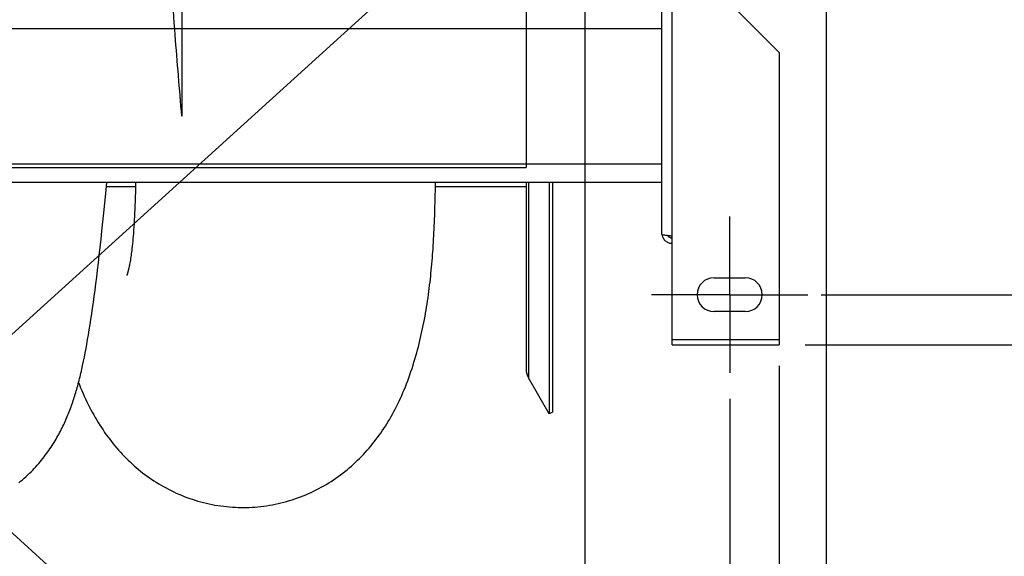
# Model space of a CAD drawing. Extents: x 0 to 420, y 0 to 297.
# Tile 6 of 18: x 204 to 242, y 56 to 77. Entities that reach past the tile are written whole.
import ezdxf

# ---------------------------------------------------------------- set-up
doc = ezdxf.new("R2010")
doc.units = 0
doc.header["$LTSCALE"] = 23.1
doc.linetypes.add('CENTER', pattern=[0.6, 0.375, -0.075, 0.075, -0.075])
doc.layers.get('0').update_dxf_attribs({"linetype": 'CONTINUOUS'})
for name, color, linetype in [('110528_DXF_CONTINUOUS_LINE', 7, 'CONTINUOUS'), ('110528_DXF_DIMENSION', 7, 'CONTINUOUS'), ('110536_DXF_AXIS', 7, 'CONTINUOUS'), ('110536_DXF_CONTINUOUS_LINE', 7, 'CONTINUOUS'), ('110536_DXF_DIMENSION', 7, 'CONTINUOUS'), ('110801_DXF_CONTINUOUS_LINE', 7, 'CONTINUOUS'), ('AG_HOSE_100_DXF_CONTINUOUS', 7, 'CONTINUOUS'), ('ASE_65-100-75_DXF_DIMENSIO', 7, 'CONTINUOUS'), ('G_ASE_DUMMY_DXF_CONTINUOUS', 7, 'CONTINUOUS')]:
    doc.layers.add(name, color=color, linetype=linetype)
doc.styles.get("Standard").update_dxf_attribs({"font": 'txt', "width": 0.7})
doc.dimstyles.new('DIMSTYLE_1', dxfattribs={"dimtxt": 3.5, "dimasz": 3, "dimexe": 1.5, "dimexo": 1, "dimgap": 0.875, "dimtad": 1, "dimdec": 0, "dimlfac": 10, "dimtxsty": 'STANDARD', "dimblk": '_ARROW_FILLED', "dimblk1": '_ARROW_FILLED', "dimblk2": '_ARROW_FILLED', "dimcen": 0.09, "dimazin": 3, "dimtp": 0.8, "dimtm": 0.8, "dimtfac": 1, "dimtdec": 0, "dimtofl": 0, "dimtmove": 0, "dimatfit": 3, "dimtolj": 1})
doc.dimstyles.new('DIMSTYLE_2', dxfattribs={"dimtxt": 3.5, "dimasz": 3, "dimexe": 1.5, "dimexo": 1, "dimgap": 0.875, "dimtad": 1, "dimdec": 3, "dimlfac": 10, "dimtxsty": 'STANDARD', "dimblk": '_ARROW_FILLED', "dimblk1": '_ARROW_FILLED', "dimblk2": '_ARROW_FILLED', "dimcen": 0.09, "dimazin": 3, "dimtp": 0.8, "dimtm": 0.8, "dimtfac": 1, "dimtdec": 3, "dimtofl": 0, "dimtmove": 0, "dimatfit": 3, "dimtolj": 1})

# ---------------------------------------------------------------- blocks, each defined once
blk = doc.blocks.new('_ARROW_FILLED')
at = {"color": 0, "linetype": 'BYBLOCK'}
blk.add_solid([(0, 0), (-1, 0.167), (-1, -0.167)], dxfattribs=at)
blk = doc.blocks.new('*D1')
at = {"layer": 'ASE_65-100-75_DXF_DIMENSIO', "color": 2, "linetype": 'CONTINUOUS'}
for p, q in [((234.04, 119.082), (258.34, 119.082)), ((256.84, 119.082), (256.84, 91.655)), ((256.84, 64.228), (256.84, 91.655)), ((234.04, 64.228), (258.34, 64.228))]:
    blk.add_line(p, q, dxfattribs=at)
at = {"layer": 'ASE_65-100-75_DXF_DIMENSIO', "color": 2, "linetype": 'CONTINUOUS', "xscale": 3, "yscale": 3, "zscale": 3}
for p, rotation in [((256.84, 119.082), 90), ((256.84, 64.228), 270)]:
    blk.add_blockref('_ARROW_FILLED', p, dxfattribs=dict(at, rotation=rotation))
at = {"layer": 'ASE_65-100-75_DXF_DIMENSIO', "color": 2, "linetype": 'CONTINUOUS', "insert": (252.465, 91.655), "char_height": 3.5, "width": 12, "attachment_point": 2, "rotation": 90}
blk.add_mtext('549', dxfattribs=at)
blk = doc.blocks.new('*D2')
at = {"layer": 'ASE_65-100-75_DXF_DIMENSIO', "color": 2, "linetype": 'CONTINUOUS'}
for p, q in [((153.74, 62.155), (153.74, 44.105)), ((231.14, 62.155), (231.14, 44.105)), ((153.74, 45.605), (192.44, 45.605)), ((231.14, 45.605), (192.44, 45.605))]:
    blk.add_line(p, q, dxfattribs=at)
at = {"layer": 'ASE_65-100-75_DXF_DIMENSIO', "color": 2, "linetype": 'CONTINUOUS', "xscale": 3, "yscale": 3, "zscale": 3, "rotation": 180}
blk.add_blockref('_ARROW_FILLED', (153.74, 45.605), dxfattribs=at)
at = {"layer": 'ASE_65-100-75_DXF_DIMENSIO', "color": 2, "linetype": 'CONTINUOUS', "xscale": 3, "yscale": 3, "zscale": 3}
blk.add_blockref('_ARROW_FILLED', (231.14, 45.605), dxfattribs=at)
at = {"layer": 'ASE_65-100-75_DXF_DIMENSIO', "color": 2, "linetype": 'CONTINUOUS', "insert": (192.44, 49.98), "char_height": 3.5, "width": 12.375, "attachment_point": 2}
blk.add_mtext('774', dxfattribs=at)
blk = doc.blocks.new('*D3')
at = {"layer": 'ASE_65-100-75_DXF_DIMENSIO', "color": 2, "linetype": 'CONTINUOUS'}
for p, q in [((151.84, 63.428), (151.84, 34.105)), ((233.04, 63.428), (233.04, 34.105)), ((151.84, 35.605), (192.44, 35.605)), ((233.04, 35.605), (192.44, 35.605))]:
    blk.add_line(p, q, dxfattribs=at)
at = {"layer": 'ASE_65-100-75_DXF_DIMENSIO', "color": 2, "linetype": 'CONTINUOUS', "xscale": 3, "yscale": 3, "zscale": 3, "rotation": 180}
blk.add_blockref('_ARROW_FILLED', (151.84, 35.605), dxfattribs=at)
at = {"layer": 'ASE_65-100-75_DXF_DIMENSIO', "color": 2, "linetype": 'CONTINUOUS', "xscale": 3, "yscale": 3, "zscale": 3}
blk.add_blockref('_ARROW_FILLED', (233.04, 35.605), dxfattribs=at)
at = {"layer": 'ASE_65-100-75_DXF_DIMENSIO', "color": 2, "linetype": 'CONTINUOUS', "insert": (192.44, 39.98), "char_height": 3.5, "width": 11.25, "attachment_point": 2}
blk.add_mtext('812', dxfattribs=at)
blk = doc.blocks.new('*D4')
at = {"layer": 'ASE_65-100-75_DXF_DIMENSIO', "color": 2, "linetype": 'CONTINUOUS'}
for p, q in [((149.49, 82.78), (149.49, 24.105)), ((234.84, 77.597), (234.84, 24.105)), ((149.49, 25.605), (192.165, 25.605)), ((234.84, 25.605), (192.165, 25.605))]:
    blk.add_line(p, q, dxfattribs=at)
at = {"layer": 'ASE_65-100-75_DXF_DIMENSIO', "color": 2, "linetype": 'CONTINUOUS', "xscale": 3, "yscale": 3, "zscale": 3, "rotation": 180}
blk.add_blockref('_ARROW_FILLED', (149.49, 25.605), dxfattribs=at)
at = {"layer": 'ASE_65-100-75_DXF_DIMENSIO', "color": 2, "linetype": 'CONTINUOUS', "xscale": 3, "yscale": 3, "zscale": 3}
blk.add_blockref('_ARROW_FILLED', (234.84, 25.605), dxfattribs=at)
at = {"layer": 'ASE_65-100-75_DXF_DIMENSIO', "color": 2, "linetype": 'CONTINUOUS', "insert": (192.165, 29.98), "char_height": 3.5, "width": 12, "attachment_point": 2}
blk.add_mtext('854', dxfattribs=at)
blk = doc.blocks.new('*D8')
at = {"layer": '110536_DXF_DIMENSION', "color": 2, "linetype": 'CONTINUOUS'}
for p, q in [((234.726, 117.155), (248.34, 117.155)), ((246.84, 117.155), (246.84, 91.655)), ((246.84, 66.155), (246.84, 91.655)), ((234.645, 66.155), (248.34, 66.155))]:
    blk.add_line(p, q, dxfattribs=at)
at = {"layer": '110536_DXF_DIMENSION', "color": 2, "linetype": 'CONTINUOUS', "xscale": 3, "yscale": 3, "zscale": 3}
for p, rotation in [((246.84, 117.155), 90), ((246.84, 66.155), 270)]:
    blk.add_blockref('_ARROW_FILLED', p, dxfattribs=dict(at, rotation=rotation))
at = {"layer": '110536_DXF_DIMENSION', "color": 2, "linetype": 'CONTINUOUS', "insert": (242.465, 91.655), "char_height": 3.5, "width": 10.875, "attachment_point": 2, "rotation": 90}
blk.add_mtext('510', dxfattribs=at)

msp = doc.modelspace()

# ---------------------------------------------------------------- linework, layer by layer
at = {"layer": '110528_DXF_CONTINUOUS_LINE', "color": 7, "linetype": 'CONTINUOUS'}
for p, q in [((223.33767, 70.46482), (223.33767, 63.28912)), ((224.22379, 70.46482), (224.22379, 61.58014)), ((224.22379, 61.58014), (223.42475, 62.96412)), ((224.35369, 61.65514), (224.22379, 61.58014))]:
    msp.add_line(p, q, dxfattribs=at)
at = {"layer": '110528_DXF_CONTINUOUS_LINE', "color": 9, "linetype": 'CONTINUOUS'}
msp.add_line((223.42475, 70.46482), (223.42475, 62.96412), dxfattribs=at)
at = {"layer": '110528_DXF_CONTINUOUS_LINE', "color": 3, "linetype": 'CONTINUOUS'}
msp.add_line((224.35369, 70.46482), (224.35369, 61.65514), dxfattribs=at)
at = {"layer": '110528_DXF_CONTINUOUS_LINE', "color": 7, "linetype": 'CONTINUOUS'}
msp.add_arc((223.98767, 63.28912), 0.65, 180, 210, dxfattribs=at)
at = {"layer": '110528_DXF_DIMENSION', "color": 2, "linetype": 'CONTINUOUS'}
msp.add_line((225.58542, 132.90457), (225.58542, 50.40572), dxfattribs=at)
at = {"layer": '110536_DXF_AXIS', "color": 7, "linetype": 'CENTER'}
for q in [(231.13992, 69.15515), (228.13991, 66.15514), (234.13993, 66.15514), (231.13992, 63.15513)]:
    msp.add_line((231.13992, 66.15514), q, dxfattribs=at)
at = {"layer": '110536_DXF_CONTINUOUS_LINE', "color": 3, "linetype": 'CONTINUOUS'}
for p, q in [((228.53992, 68.4631), (228.53992, 104.15514)), ((233.03992, 75.44984), (230.03992, 78.44984)), ((233.03992, 75.44984), (233.03992, 64.22848)), ((228.93992, 64.22848), (228.93992, 68.40289)), ((230.53992, 66.80514), (231.73992, 66.80514)), ((231.73992, 65.50514), (230.53992, 65.50514)), ((228.93992, 64.22849), (233.03992, 64.22849))]:
    msp.add_line(p, q, dxfattribs=at)
at = {"layer": '110536_DXF_CONTINUOUS_LINE', "color": 9, "linetype": 'CONTINUOUS'}
for p, q in [((228.93992, 68.40289), (228.93992, 78.6438)), ((233.03992, 64.42849), (228.93992, 64.42849))]:
    msp.add_line(p, q, dxfattribs=at)
at = {"layer": '110536_DXF_CONTINUOUS_LINE', "color": 3, "linetype": 'CONTINUOUS'}
for centre, radius, start, end in [((228.93137, 68.52048), 0.39145, 189.344649, 190.10915), ((230.53992, 66.15514), 0.65, 90, 270), ((231.73992, 66.15514), 0.65, 270, 90)]:
    msp.add_arc(centre, radius, start, end, dxfattribs=at)
for points, knots in [([(228.93992, 68.40289), (228.88888, 68.40778), (228.81473, 68.41487), (228.72052, 68.42497), (228.66049, 68.43235), (228.61173, 68.43933), (228.574, 68.4469), (228.55273, 68.45248), (228.53992, 68.45951), (228.53992, 68.4631)], [0, 0, 0, 0, 0.37771184, 0.54853637, 0.69852876, 0.82207755, 0.91471109, 0.97358369, 1, 1, 1, 1]), ([(228.54599, 68.45177), (228.55404, 68.40663), (228.58652, 68.3183), (228.67776, 68.21108), (228.80037, 68.14107), (228.89363, 68.1249), (228.93992, 68.1249)], [0, 0, 0, 0, 0.24875061, 0.49833507, 0.74886161, 1, 1, 1, 1])]:
    msp.add_open_spline(points, degree=3, knots=knots, dxfattribs=at)
at = {"layer": '110536_DXF_CONTINUOUS_LINE', "color": 7, "linetype": 'CONTINUOUS'}
msp.add_open_spline([(228.93992, 68.32267), (228.90574, 68.32267), (228.83635, 68.34054), (228.7851, 68.39073), (228.76767, 68.41994)], degree=3, knots=[0, 0, 0, 0, 0.50119096, 1, 1, 1, 1], dxfattribs=at)
at = {"layer": '110801_DXF_CONTINUOUS_LINE', "color": 9, "linetype": 'CONTINUOUS'}
for p, q in [((228.53992, 76.35514), (156.33992, 76.35514)), ((228.53992, 71.16482), (156.33992, 71.16482))]:
    msp.add_line(p, q, dxfattribs=at)
at = {"layer": '110801_DXF_CONTINUOUS_LINE', "color": 7, "linetype": 'CONTINUOUS'}
msp.add_line((228.53992, 70.46482), (156.33992, 70.46482), dxfattribs=at)
at = {"layer": 'AG_HOSE_100_DXF_CONTINUOUS', "color": 4, "linetype": 'CONTINUOUS'}
for p, q in [((330.45142, 179.75392), (151.99159, 17.76853)), ((75.31832, 173.47973), (246.86586, 17.76853))]:
    msp.add_line(p, q, dxfattribs=at)
at = {"layer": 'AG_HOSE_100_DXF_CONTINUOUS', "color": 9, "linetype": 'CONTINUOUS'}
for p, q in [((223.33767, 114.02014), (223.33767, 71.04048)), ((210.13767, 91.65514), (210.13767, 73.00325)), ((161.33767, 71.04048), (223.33767, 71.04048))]:
    msp.add_line(p, q, dxfattribs=at)
at = {"layer": 'AG_HOSE_100_DXF_CONTINUOUS', "color": 7, "linetype": 'CONTINUOUS'}
for p, q in [((207.22272, 70.04021), (207.26349, 70.46482)), ((208.36113, 70.26908), (208.35643, 70.08316)), ((208.36548, 70.46482), (208.36113, 70.26908)), ((219.86276, 70.21428), (219.86751, 70.46482)), ((207.18551, 69.66162), (207.22272, 70.04021)), ((208.35136, 69.90608), (208.3459, 69.73764)), ((208.35643, 70.08316), (208.35136, 69.90608)), ((207.14888, 69.29719), (207.18551, 69.66162)), ((208.34012, 69.57773), (208.33404, 69.42617)), ((208.3459, 69.73764), (208.34012, 69.57773)), ((207.11279, 68.94639), (207.14888, 69.29719)), ((208.32113, 69.14796), (208.31447, 69.0218)), ((208.32768, 69.28278), (208.32113, 69.14796)), ((208.33404, 69.42617), (208.32768, 69.28278)), ((207.07725, 68.60878), (207.11279, 68.94639)), ((208.30774, 68.90505), (208.29767, 68.74458)), ((208.31447, 69.0218), (208.30774, 68.90505)), ((207.04221, 68.28385), (207.07725, 68.60878)), ((208.27231, 68.40516), (208.264, 68.30868)), ((208.28012, 68.50173), (208.27231, 68.40516)), ((208.28743, 68.5976), (208.28012, 68.50173)), ((206.97359, 67.67032), (207.00767, 67.97119)), ((207.00767, 67.97119), (207.04221, 68.28385)), ((208.23532, 68.01884), (208.22551, 67.93236)), ((208.24508, 68.1112), (208.23532, 68.01884)), ((208.25488, 68.21024), (208.24508, 68.1112)), ((208.264, 68.30868), (208.25488, 68.21024)), ((206.93995, 67.38087), (206.97359, 67.67032)), ((208.18214, 67.60548), (208.17327, 67.54786)), ((208.19063, 67.66316), (208.18214, 67.60548)), ((208.1987, 67.72055), (208.19063, 67.66316)), ((208.20704, 67.7829), (208.1987, 67.72055)), ((208.21586, 67.85243), (208.20704, 67.7829)), ((208.22551, 67.93236), (208.21586, 67.85243)), ((206.90675, 67.10241), (206.93995, 67.38087)), ((208.11658, 67.23501), (208.10721, 67.19103)), ((208.1452, 67.38204), (208.13558, 67.33037)), ((208.15471, 67.43552), (208.1452, 67.38204)), ((208.16405, 67.49067), (208.15471, 67.43552)), ((208.17327, 67.54786), (208.16405, 67.49067)), ((206.8415, 66.57631), (206.87395, 66.83443)), ((206.87395, 66.83443), (206.90675, 67.10241)), ((208.02834, 66.89086), (208.02734, 66.88803)), ((206.80936, 66.32761), (206.8415, 66.57631)), ((206.74591, 65.85686), (206.77751, 66.088)), ((206.77751, 66.088), (206.80936, 66.32761)), ((206.7145, 65.63375), (206.74591, 65.85686)), ((206.65205, 65.20953), (206.68323, 65.41811)), ((206.68323, 65.41811), (206.7145, 65.63375)), ((206.58975, 64.81204), (206.62091, 65.00766)), ((206.62091, 65.00766), (206.65205, 65.20953)), ((206.52729, 64.43888), (206.55855, 64.62251)), ((206.55855, 64.62251), (206.58975, 64.81204)), ((206.46445, 64.08843), (206.49595, 64.26101)), ((206.49595, 64.26101), (206.52729, 64.43888)), ((206.40077, 63.75812), (206.43274, 63.92088)), ((206.43274, 63.92088), (206.46445, 64.08843)), ((206.33588, 63.44609), (206.36851, 63.59996)), ((206.36851, 63.59996), (206.40077, 63.75812))]:
    msp.add_line(p, q, dxfattribs=at)
for points in [[(219.85192, 69.75992), (219.85581, 69.90866), (219.86276, 70.21428)], [(212.50922, 57.99438), (212.60552, 57.99555), (212.71773, 57.99881), (212.82986, 58.00411), (212.94188, 58.01146), (213.05373, 58.02084), (213.16537, 58.03225), (213.27676, 58.04568), (213.38786, 58.06113), (213.4986, 58.07859), (213.60897, 58.09804), (213.71891, 58.11948), (213.82838, 58.14288), (213.93732, 58.16825), (214.04573, 58.19555), (214.15353, 58.22478), (214.2607, 58.25592), (214.36721, 58.28894), (214.473, 58.32383), (214.57804, 58.36057), (214.68231, 58.39913), (214.78574, 58.43949), (214.88832, 58.48162), (214.99001, 58.5255), (215.09077, 58.5711), (215.19056, 58.61839), (215.28937, 58.66735), (215.38716, 58.71795), (215.48391, 58.77015), (215.5796, 58.82395), (215.67423, 58.8793), (215.76776, 58.93619), (215.86019, 58.9946), (215.95148, 59.05448), (216.04162, 59.11581), (216.13059, 59.17857), (216.21838, 59.24271), (216.30497, 59.30823), (216.39035, 59.37508), (216.4745, 59.44324), (216.55742, 59.51268), (216.6391, 59.58338), (216.71952, 59.65529), (216.79867, 59.72839), (216.87655, 59.80266), (216.95312, 59.87803), (217.02841, 59.95451), (217.10239, 60.03204), (217.17495, 60.11046), (217.24608, 60.18974), (217.31582, 60.26986), (217.3841, 60.35072), (217.45091, 60.43224), (217.5163, 60.51444), (217.58036, 60.59737), (217.64305, 60.68096), (217.70443, 60.76525), (217.76476, 60.85053), (217.82405, 60.93684), (217.8823, 61.02415), (217.93966, 61.11268), (217.99617, 61.20252), (218.05181, 61.2936), (218.10662, 61.38603), (218.16056, 61.47974), (218.21369, 61.57483), (218.26618, 61.67165), (218.31809, 61.77037), (218.36935, 61.87089), (218.41991, 61.9732), (218.46984, 62.07747), (218.51908, 62.18362), (218.56742, 62.29124), (218.61482, 62.40025), (218.66138, 62.51084), (218.70709, 62.623), (218.75202, 62.73688), (218.79611, 62.8524), (218.83922, 62.96923), (218.88148, 63.08772), (218.92276, 63.20756), (218.96261, 63.32735), (219.00095, 63.4466), (219.038, 63.56581), (219.07385, 63.68505), (219.10856, 63.80447), (219.14211, 63.92386), (219.1744, 64.04276), (219.20542, 64.16089), (219.23526, 64.27845), (219.26399, 64.3956), (219.29164, 64.51221), (219.31827, 64.62836), (219.34399, 64.74452), (219.36884, 64.86072), (219.39282, 64.97691), (219.41605, 65.0935), (219.43855, 65.2106), (219.46029, 65.32805), (219.48128, 65.44587), (219.50157, 65.56415), (219.52114, 65.6828), (219.53997, 65.80161), (219.55807, 65.92063), (219.57545, 66.03983), (219.59212, 66.15892), (219.6081, 66.27794), (219.62341, 66.39684), (219.63797, 66.51509), (219.65175, 66.63233), (219.66489, 66.74896), (219.67749, 66.86557), (219.68956, 66.98233), (219.70106, 67.09902), (219.712, 67.21567), (219.72245, 67.33215), (219.73244, 67.44861), (219.74198, 67.56551), (219.75104, 67.68282), (219.75971, 67.80062), (219.76806, 67.9196), (219.7761, 68.03992), (219.78378, 68.16143), (219.79108, 68.28428), (219.79807, 68.40844), (219.80475, 68.53402), (219.81113, 68.66144), (219.8172, 68.79077), (219.82298, 68.92203), (219.82849, 69.05553), (219.83372, 69.19139), (219.83867, 69.32959), (219.84334, 69.47035), (219.85192, 69.75992)], [(208.29767, 68.74458), (208.29088, 68.64526), (208.28743, 68.5976)], [(208.10721, 67.19103), (208.09787, 67.14893), (208.09332, 67.12903), (208.08893, 67.11029), (208.08467, 67.09244), (208.08044, 67.07508), (208.07618, 67.05793), (208.07196, 67.04128), (208.06789, 67.02552), (208.06403, 67.01087), (208.06034, 66.99713), (208.05676, 66.98409), (208.05326, 66.97155), (208.04989, 66.95972), (208.04677, 66.94899), (208.04401, 66.93966), (208.04153, 66.93145), (208.03918, 66.92385), (208.03693, 66.91668), (208.03482, 66.91014), (208.0329, 66.90428), (208.03113, 66.89897), (208.02956, 66.89436), (208.02834, 66.89086)], [(208.13558, 67.33037), (208.12604, 67.28143), (208.1213, 67.25789), (208.11658, 67.23501)], [(203.88544, 58.93793), (203.95762, 58.9977), (204.02825, 59.05807), (204.09735, 59.119), (204.16494, 59.18043), (204.23097, 59.24229), (204.29546, 59.30453), (204.35842, 59.3671), (204.41983, 59.42992), (204.47969, 59.49294), (204.53804, 59.55612), (204.59484, 59.61939), (204.65012, 59.68268), (204.70392, 59.74598), (204.75621, 59.80919), (204.80702, 59.87227), (204.85638, 59.93521), (204.9043, 59.99793), (204.95079, 60.06036), (204.99589, 60.12251), (205.03973, 60.18447), (205.08231, 60.24618), (205.12368, 60.30764), (205.164, 60.36905), (205.20329, 60.43039), (205.24157, 60.49163), (205.27896, 60.55295), (205.31551, 60.61435), (205.35121, 60.67582), (205.38612, 60.73741), (205.42028, 60.79919), (205.45369, 60.86109), (205.48633, 60.92305), (205.5182, 60.98506), (205.54933, 61.04713), (205.57969, 61.10918), (205.60931, 61.17119), (205.63822, 61.2332), (205.66639, 61.29512), (205.69386, 61.35697), (205.72064, 61.41874), (205.74675, 61.48043), (205.7722, 61.54202), (205.79702, 61.60353), (205.82123, 61.66498), (205.84486, 61.72634), (205.86791, 61.78766), (205.89044, 61.84897), (205.91244, 61.91027), (205.93396, 61.9716), (205.95502, 62.03302), (205.97564, 62.09452), (205.99585, 62.15615), (206.01569, 62.21807), (206.0352, 62.2803), (206.05439, 62.34286), (206.0733, 62.40591), (206.09195, 62.46949), (206.11037, 62.53361), (206.1286, 62.5985), (206.14667, 62.66422), (206.16458, 62.73078), (206.18234, 62.79822), (206.19998, 62.86664), (206.21748, 62.93602), (206.23483, 63.00625), (206.25204, 63.07737), (206.2691, 63.14941), (206.28602, 63.22229), (206.30277, 63.29598), (206.33588, 63.44609)], [(206.17805, 62.78195), (206.2128, 62.69491), (206.25818, 62.58451), (206.30428, 62.47555), (206.35115, 62.36799), (206.39889, 62.2616), (206.44753, 62.15634), (206.49711, 62.05215), (206.54772, 61.9489), (206.59945, 61.84648), (206.65229, 61.74492), (206.70623, 61.64433), (206.76132, 61.54465), (206.81758, 61.44586), (206.87495, 61.34815), (206.93347, 61.25147), (206.99317, 61.1558), (207.05392, 61.06135), (207.11578, 60.96808), (207.17875, 60.87599), (207.24266, 60.78532), (207.30753, 60.69606), (207.37338, 60.60818), (207.44001, 60.5219), (207.50737, 60.43729), (207.57551, 60.35422), (207.64447, 60.27267), (207.71416, 60.19269), (207.78466, 60.11417), (207.8562, 60.03686), (207.92884, 59.96071), (208.00252, 59.88577), (208.07741, 59.8119), (208.15357, 59.73906), (208.23094, 59.66733), (208.30948, 59.59676), (208.38918, 59.5274), (208.47006, 59.45923), (208.55211, 59.39229), (208.63533, 59.32658), (208.71973, 59.26214), (208.80532, 59.19894), (208.89212, 59.13704), (208.9801, 59.07644), (209.06931, 59.01714), (209.15977, 58.95917), (209.25145, 58.90256), (209.34432, 58.84735), (209.43839, 58.79356), (209.53365, 58.74122), (209.63003, 58.69041), (209.72751, 58.64113), (209.8261, 58.59342), (209.92572, 58.54733), (210.02636, 58.50288), (210.128, 58.46011), (210.23057, 58.41905), (210.33406, 58.37973), (210.43843, 58.34218), (210.54362, 58.30644), (210.64958, 58.27252), (210.7563, 58.24046), (210.86369, 58.21029), (210.97171, 58.18202), (211.08035, 58.15567), (211.18952, 58.13126), (211.29919, 58.10882), (211.40933, 58.08835), (211.51987, 58.06987), (211.63079, 58.05338), (211.74206, 58.03891), (211.8536, 58.02645), (211.96539, 58.01603), (212.0774, 58.00763), (212.18956, 58.00128), (212.30184, 57.99696), (212.41421, 57.9947), (212.50923, 57.99438)]]:
    msp.add_lwpolyline(points, dxfattribs=at)
at = {"layer": 'AG_HOSE_100_DXF_CONTINUOUS', "color": 9, "linetype": 'CONTINUOUS'}
msp.add_open_spline([(210.13767, 73.00325), (210.04811, 74.04045), (209.86417, 76.3126), (209.59874, 79.90905), (209.31876, 83.96696), (209.03928, 88.2007), (208.7521, 92.6311), (208.46532, 97.03503), (208.1637, 101.52493), (207.90934, 105.08969), (207.70498, 107.74683), (207.56441, 109.48232), (207.42027, 111.15422), (207.2721, 112.74623), (207.12411, 114.19944), (206.97302, 115.53383), (206.84024, 116.56466), (206.72841, 117.32509), (206.64983, 117.81134), (206.57329, 118.23871), (206.49922, 118.60907), (206.42529, 118.93514), (206.34996, 119.22244), (206.27307, 119.46795), (206.20355, 119.64508), (206.14642, 119.75876), (206.1063, 119.82513), (206.06613, 119.87817), (206.0257, 119.91794), (205.98459, 119.94438), (205.94233, 119.95678), (205.89959, 119.954), (205.85776, 119.9364), (205.81696, 119.90517), (205.77665, 119.86068), (205.7365, 119.80292), (205.67603, 119.69551), (205.60147, 119.5178), (205.51569, 119.25387), (205.4295, 118.92783), (205.35041, 118.57365), (205.27682, 118.19996), (205.18129, 117.66318), (205.05905, 116.87118), (204.9148, 115.78285), (204.76714, 114.51343), (204.61921, 113.09362), (204.46642, 111.48375), (204.30957, 109.68752), (204.15342, 107.76588), (204.00116, 105.78057), (203.84824, 103.69174), (203.69125, 101.46017), (203.47439, 98.2761), (203.19748, 94.06152), (202.87877, 89.1314), (202.55935, 84.27524), (202.29851, 80.47903), (202.0799, 77.48957), (201.91513, 75.34739), (201.7462, 73.28674), (201.57647, 71.37598), (201.41113, 69.6824), (201.27196, 68.40115), (201.15676, 67.44552), (201.0696, 66.77706), (200.98253, 66.16495), (200.89555, 65.61062), (200.80867, 65.11533), (200.72197, 64.68013), (200.6355, 64.30593), (200.55952, 64.02989), (200.49615, 63.83758), (200.44908, 63.71311), (200.40207, 63.60708), (200.35511, 63.51944), (200.30813, 63.45008), (200.26083, 63.39882), (200.21246, 63.36555), (200.16626, 63.35308), (200.12577, 63.35704), (200.09042, 63.37106), (200.05564, 63.39505), (200.00621, 63.44353), (199.9463, 63.53162), (199.87626, 63.67357), (199.80438, 63.86209), (199.73085, 64.09918), (199.65707, 64.38138), (199.58312, 64.70833), (199.50907, 65.07959), (199.43491, 65.49457), (199.36068, 65.95257), (199.25268, 66.68014), (199.11669, 67.72563), (198.96171, 69.09087), (198.81026, 70.57961), (198.65746, 72.22271), (198.50059, 74.0502), (198.33991, 76.05607), (198.17916, 78.18242), (198.01359, 80.47854), (197.84364, 82.93057), (197.62707, 86.15234), (197.36329, 90.19024), (197.05307, 94.98332), (196.78069, 99.10707), (196.55487, 102.38813), (196.38492, 104.76352), (196.21935, 106.96901), (196.05468, 109.04281), (195.88589, 111.0241), (195.71246, 112.88798), (195.53931, 114.55946), (195.38827, 115.84174), (195.26276, 116.77715), (195.16854, 117.41312), (195.07447, 117.98067), (194.98604, 118.4497), (194.904, 118.8282), (194.83016, 119.1249), (194.75656, 119.37664), (194.68177, 119.58702), (194.61488, 119.73437), (194.5573, 119.82856), (194.51711, 119.88079), (194.47665, 119.91977), (194.43549, 119.94545), (194.39318, 119.95705), (194.35045, 119.95343), (194.30869, 119.93499), (194.26794, 119.90295), (194.22764, 119.85766), (194.16981, 119.77315), (194.10004, 119.63135), (194.01793, 119.41156), (193.93362, 119.12718), (193.84726, 118.77574), (193.76064, 118.36303), (193.67644, 117.90419), (193.59422, 117.40312), (193.48233, 116.65247), (193.33914, 115.55312), (193.16993, 114.05337), (192.99667, 112.31941), (192.82314, 110.39821), (192.64398, 108.24255), (192.46009, 105.86453), (192.28161, 103.41574), (192.112, 100.98724), (191.88597, 97.65024), (191.60083, 93.28947), (191.3082, 88.76577), (191.06529, 85.08235), (190.88132, 82.36006), (190.70207, 79.79825), (190.52358, 77.3561), (190.3406, 74.9917), (190.1526, 72.73654), (189.96491, 70.68254), (189.77351, 68.81114), (189.60484, 67.3795), (189.46201, 66.33933), (189.36956, 65.73681), (189.28805, 65.26132), (189.21957, 64.89859), (189.15117, 64.57336), (189.08135, 64.27964), (189.00995, 64.02002), (188.93652, 63.79707), (188.86336, 63.61944), (188.79895, 63.50131), (188.74547, 63.43172), (188.69931, 63.38579), (188.6468, 63.35585), (188.59273, 63.35417), (188.554, 63.36564), (188.51609, 63.38904), (188.47742, 63.42508), (188.43801, 63.47475), (188.3804, 63.5668), (188.31072, 63.71768), (188.23147, 63.94028), (188.15444, 64.20709), (188.07899, 64.51491), (188.005, 64.86079), (187.93088, 65.25069), (187.85432, 65.69787), (187.77572, 66.20409), (187.66407, 66.99104), (187.52641, 68.09224), (187.36653, 69.54864), (187.20122, 71.22773), (187.0315, 73.12486), (186.86711, 75.1184), (186.71082, 77.13525), (186.5579, 79.20618), (186.40091, 81.42238), (186.18389, 84.59191), (185.90678, 88.79716), (185.5801, 93.85003), (185.24471, 98.96045), (184.96247, 103.06557), (184.72535, 106.28285), (184.54711, 108.56685), (184.36446, 110.74291), (184.18818, 112.65712), (184.02473, 114.2557), (183.8737, 115.58368), (183.71935, 116.77407), (183.58129, 117.67752), (183.46844, 118.30044), (183.38831, 118.69179), (183.30839, 119.03103), (183.22713, 119.32351), (183.14435, 119.56567), (183.06888, 119.73417), (183.00619, 119.83537), (182.96265, 119.88975), (182.91868, 119.9287), (182.87445, 119.95138), (182.83046, 119.95751), (182.78799, 119.94815), (182.74667, 119.92452), (182.70615, 119.88752), (182.66593, 119.8373), (182.60828, 119.74587), (182.53552, 119.58906), (182.45146, 119.35027), (182.36541, 119.04516), (182.27897, 118.67838), (182.19229, 118.25049), (182.10545, 117.76236), (182.01848, 117.21508), (181.9314, 116.60989), (181.80467, 115.6473), (181.64529, 114.26521), (181.46872, 112.51531), (181.30041, 110.6694), (181.13491, 108.70507), (180.96501, 106.54378), (180.79096, 104.19653), (180.61685, 101.73561), (180.43761, 99.10948), (180.25366, 96.33951), (180.01144, 92.6292), (179.77099, 88.91112), (179.52812, 85.22505), (179.33956, 82.43067), (179.15106, 79.73442), (178.95796, 77.10028), (178.76004, 74.56672), (178.57284, 72.36164), (178.40353, 70.54444), (178.25208, 69.05911), (178.09712, 67.69761), (177.95939, 66.64215), (177.84747, 65.89324), (177.76713, 65.40503), (177.68691, 64.96747), (177.60503, 64.57285), (177.52139, 64.22488), (177.43533, 63.92742), (177.36007, 63.71957), (177.29812, 63.58595), (177.25559, 63.50965), (177.21406, 63.44979), (177.17374, 63.40525), (177.13295, 63.37397), (177.09112, 63.35633), (177.04838, 63.3535), (177.00612, 63.36584), (176.96501, 63.39221), (176.92314, 63.43331), (176.88051, 63.49034), (176.81795, 63.59681), (176.74254, 63.77168), (176.65679, 64.02992), (176.57063, 64.35037), (176.48415, 64.73241), (176.39743, 65.17538), (176.31054, 65.67827), (176.22074, 66.25806), (176.12855, 66.9168), (175.99749, 67.94402), (175.84715, 69.28398), (175.67926, 70.96811), (175.51385, 72.79013), (175.34402, 74.82074), (175.17008, 77.05088), (174.99604, 79.41338), (174.81679, 81.95937), (174.63282, 84.66941), (174.38974, 88.34457), (174.1493, 92.05951), (173.90729, 95.77446), (173.71869, 98.62649), (173.53013, 101.40436), (173.33683, 104.14707), (173.13866, 106.81617), (172.94791, 109.21197), (172.77116, 111.25964), (172.60704, 113.00803), (172.43913, 114.62169), (172.2666, 116.07709), (172.11711, 117.15298), (171.99509, 117.89931), (171.90633, 118.38196), (171.81561, 118.81115), (171.72229, 119.18225), (171.64087, 119.44509), (171.57399, 119.61762), (171.52794, 119.71837), (171.48304, 119.79951), (171.4396, 119.86227), (171.39592, 119.90952), (171.35149, 119.94129), (171.30553, 119.95679), (171.25877, 119.95427), (171.21326, 119.93411), (171.16753, 119.8967), (171.12127, 119.84094), (171.07432, 119.76594), (171.02735, 119.67258), (170.96024, 119.51292), (170.87875, 119.26584), (170.78554, 118.91334), (170.69202, 118.48855), (170.59815, 117.99256), (170.50409, 117.4266), (170.40684, 116.77166), (170.307, 116.0256), (170.165, 114.8595), (170.00224, 113.33714), (169.82047, 111.42402), (169.64139, 109.3568), (169.45753, 107.05846), (169.26919, 104.54297), (169.08075, 101.89041), (168.88673, 99.04885), (168.68762, 96.04584), (168.4257, 92.02628), (168.10109, 87.01016), (167.77199, 82.08995), (167.49443, 78.21347), (167.28573, 75.4679), (167.07205, 72.8721), (166.91676, 71.17417), (166.83767, 70.37142)], degree=3, knots=[0, 0, 0, 0, 0.00709679, 0.01553931, 0.02458298, 0.03482462, 0.04446279, 0.05484771, 0.06490905, 0.07513869, 0.0792097, 0.08307584, 0.08700793, 0.09064899, 0.09397512, 0.09696529, 0.09980325, 0.10105965, 0.10220461, 0.1031608, 0.10401921, 0.10477903, 0.10543967, 0.10604337, 0.10653211, 0.10673454, 0.10691004, 0.10706007, 0.10718699, 0.1072948, 0.10739006, 0.10748203, 0.10758088, 0.10769493, 0.1078297, 0.10798856, 0.10817355, 0.10866903, 0.10929872, 0.11006457, 0.11096692, 0.1117722, 0.11266074, 0.11468334, 0.11723441, 0.1201442, 0.12339487, 0.12696527, 0.1311676, 0.13568598, 0.14010786, 0.14474087, 0.14996327, 0.15535772, 0.16649642, 0.17875534, 0.1890357, 0.1996716, 0.20469442, 0.2094687, 0.2143176, 0.21878863, 0.22254519, 0.22591718, 0.22757382, 0.22910662, 0.23051247, 0.23178833, 0.23293147, 0.23394012, 0.23481295, 0.23554911, 0.23589084, 0.23619289, 0.2364559, 0.23668095, 0.2368698, 0.23702559, 0.23715397, 0.23726504, 0.2373436, 0.23742732, 0.23752148, 0.23762981, 0.2378976, 0.23824221, 0.23870763, 0.23927119, 0.23993376, 0.24069547, 0.24155597, 0.24251422, 0.24356894, 0.24471875, 0.24752816, 0.25075532, 0.2540849, 0.2577289, 0.26200431, 0.26658832, 0.27144629, 0.27654065, 0.28228121, 0.28820148, 0.29855252, 0.30986559, 0.32094346, 0.32672472, 0.33228492, 0.3371775, 0.34180142, 0.34646612, 0.35073249, 0.35456187, 0.35792108, 0.35953349, 0.36099539, 0.36230356, 0.36345493, 0.36424867, 0.36494332, 0.36553882, 0.36603569, 0.3664648, 0.36663868, 0.36678721, 0.36691288, 0.3670198, 0.36711462, 0.36720671, 0.36730625, 0.36742142, 0.36755759, 0.36771797, 0.36811815, 0.36863068, 0.36931641, 0.37013872, 0.37109714, 0.37219065, 0.37331859, 0.37455833, 0.37736414, 0.38087536, 0.38484641, 0.38924291, 0.39402506, 0.39959173, 0.40550182, 0.41076233, 0.41618669, 0.42830172, 0.44055249, 0.44708848, 0.45346552, 0.45915221, 0.4645946, 0.47015764, 0.4753181, 0.4800209, 0.48421754, 0.4881414, 0.48984689, 0.49137454, 0.49229645, 0.49313543, 0.49389074, 0.49456176, 0.4951932, 0.49572573, 0.49616077, 0.49650163, 0.49663913, 0.49675695, 0.49694628, 0.49703106, 0.49711911, 0.4972177, 0.49733211, 0.49747781, 0.49764868, 0.49807135, 0.49860711, 0.49925858, 0.49996343, 0.5007673, 0.5016694, 0.50266878, 0.50385982, 0.50516145, 0.50808688, 0.51142449, 0.51514893, 0.5195881, 0.52440843, 0.52878461, 0.53337784, 0.53856407, 0.54392986, 0.55503461, 0.56729277, 0.57844636, 0.58994645, 0.59534262, 0.6004375, 0.60556338, 0.61022851, 0.61354135, 0.61651734, 0.61933917, 0.62172364, 0.62274648, 0.62365437, 0.6244464, 0.62512196, 0.62572273, 0.62619015, 0.62637624, 0.62653288, 0.62666348, 0.62677399, 0.62686657, 0.62696033, 0.62706493, 0.62718745, 0.62733236, 0.62750232, 0.62792315, 0.62850703, 0.6292268, 0.63008302, 0.6310753, 0.63220254, 0.63346253, 0.63485271, 0.63637039, 0.64008086, 0.64433605, 0.64835948, 0.65271623, 0.65777389, 0.66313805, 0.66876094, 0.67459152, 0.6810816, 0.68768498, 0.69993792, 0.70648011, 0.7128668, 0.71903002, 0.7249049, 0.73087141, 0.73635344, 0.73999048, 0.7433125, 0.74653099, 0.74933126, 0.75056788, 0.75169268, 0.75270395, 0.75360014, 0.75443979, 0.75514284, 0.75571038, 0.75594436, 0.75614615, 0.75630515, 0.75644002, 0.75655413, 0.75665301, 0.75674499, 0.75684022, 0.75694795, 0.75707475, 0.75723827, 0.75743189, 0.75791537, 0.75853257, 0.759286, 0.76017628, 0.76120237, 0.76236259, 0.76365502, 0.76520168, 0.76689671, 0.77071407, 0.7743928, 0.77843392, 0.78318542, 0.78828336, 0.79368251, 0.79933384, 0.80568191, 0.81219893, 0.82444154, 0.83105902, 0.83757686, 0.84392581, 0.8500389, 0.85631979, 0.86217067, 0.86642226, 0.87033023, 0.87414144, 0.87748141, 0.88032054, 0.88154511, 0.88263632, 0.8836656, 0.88453488, 0.88524421, 0.88553946, 0.88579576, 0.88599869, 0.88617088, 0.88631494, 0.88643532, 0.88653962, 0.88663919, 0.88674694, 0.8868733, 0.88703879, 0.88723862, 0.88747535, 0.88775044, 0.88841858, 0.88924664, 0.89023527, 0.89138298, 0.89268742, 0.89414597, 0.89589634, 0.89781841, 0.90215363, 0.90633268, 0.91091846, 0.91629815, 0.92205004, 0.92811412, 0.93442576, 0.94146559, 0.94863008, 0.96188455, 0.97573127, 0.98224517, 0.98837748, 0.99450128, 1, 1, 1, 1], dxfattribs=at)
at = {"layer": 'G_ASE_DUMMY_DXF_CONTINUOUS', "color": 7, "linetype": 'CONTINUOUS'}
for p, q in [((208.3616, 70.28977), (207.24679, 70.28977)), ((223.33767, 70.28977), (219.86424, 70.28977))]:
    msp.add_line(p, q, dxfattribs=at)

# ---------------------------------------------------------------- dimensions: what is measured, and where the dimension line sits
at = {"layer": '110536_DXF_DIMENSION', "color": 2, "linetype": 'CONTINUOUS'}
dim = msp.add_linear_dim(base=(246.83992, 117.15514), p1=(233.64467, 66.15514), p2=(233.72637, 117.15514), angle=90, dimstyle='DIMSTYLE_2', dxfattribs=at)
dim.commit()
dim.dimension.update_dxf_attribs({"geometry": '*D8', "text_midpoint": (246.83992, 91.15514), "dimtype": 160})
at = {"layer": 'ASE_65-100-75_DXF_DIMENSIO', "color": 2, "linetype": 'CONTINUOUS'}
for base, p1, p2, angle, dimstyle, picture, middle in [((256.83992, 64.22849), (233.03992, 119.0818), (233.03992, 64.22849), 270, 'DIMSTYLE_1', '*D1', (256.83992, 91.15514)), ((149.4899195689, 25.6051987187), (234.8399195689, 78.5974521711), (149.4899195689, 83.7801435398), 180, 'DIMSTYLE_1', '*D4', (191.6649197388, 25.6051987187)), ((151.83992, 35.6052), (233.03992, 64.42849), (151.83992, 64.42849), 180, 'DIMSTYLE_2', '*D3', (191.93992, 35.6052)), ((153.73992, 45.6052), (231.13992, 63.15513), (153.73992, 63.15513), 180, 'DIMSTYLE_2', '*D2', (191.93992, 45.6052))]:
    dim = msp.add_linear_dim(base=base, p1=p1, p2=p2, angle=angle, dimstyle=dimstyle, dxfattribs=at)
    dim.commit()
    dim.dimension.update_dxf_attribs({"geometry": picture, "text_midpoint": middle, "dimtype": 160})

doc.saveas('drawing.dxf')
